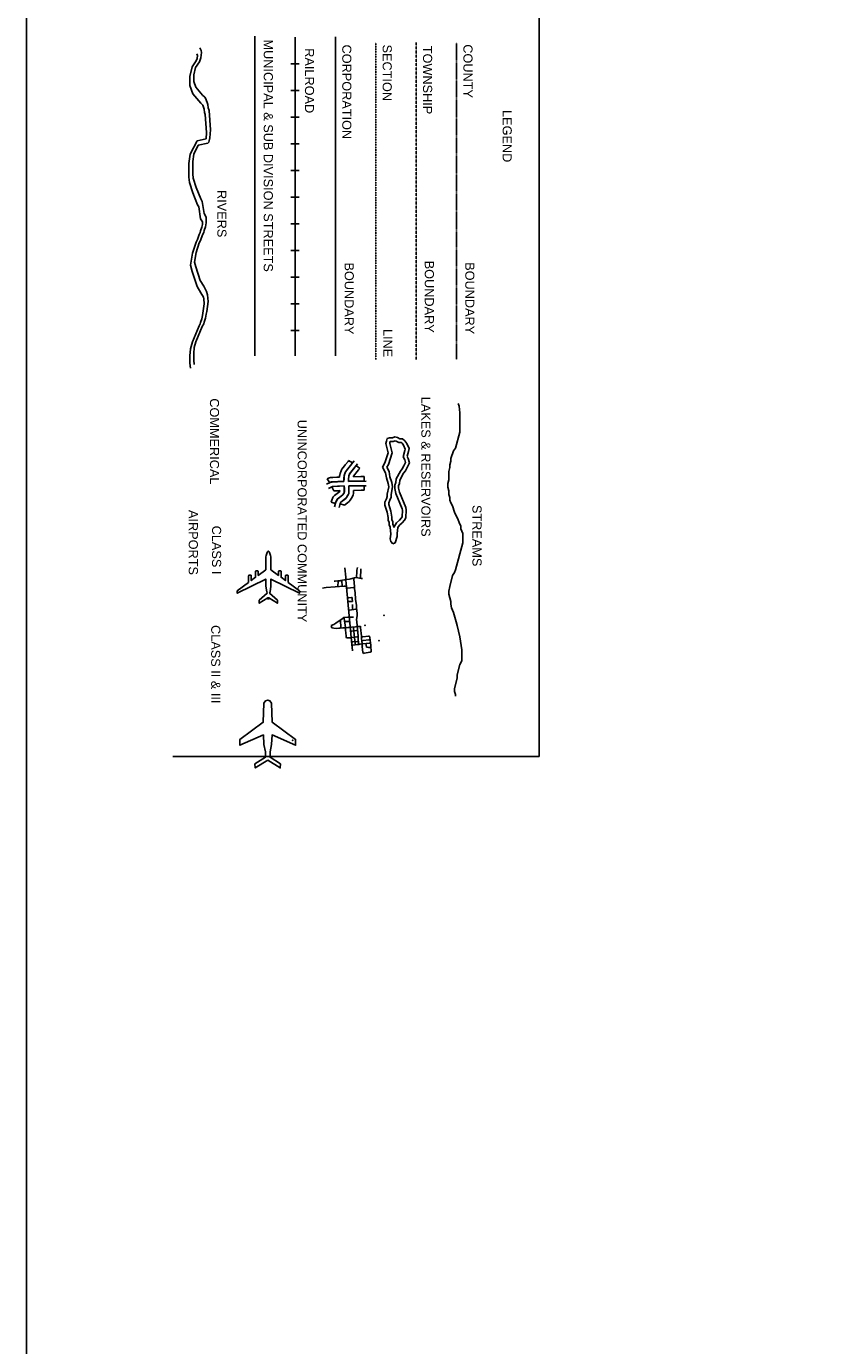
# Model space of a CAD drawing. Header units: feet. Extents: x -155 to 2562643, y -56 to 364810.
# Tile 69 of 121: x 2383123 to 2418840, y 277287 to 335286. Entities that reach past the tile are written whole.
import ezdxf
from ezdxf.enums import TextEntityAlignment as Align

# ---------------------------------------------------------------- set-up
doc = ezdxf.new("R2010")
doc.units = ezdxf.units.FT
doc.header["$MEASUREMENT"] = 0
for name, pattern in [('CENTER', [2, 1.25, -0.25, 0.25, -0.25]), ('HIDDEN', [0.375, 0.25, -0.125]), ('HIDDEN2', [0.1875, 0.125, -0.0625]), ('water', [0])]:
    doc.linetypes.add(name, pattern=pattern)
for name, color, linetype in [('AIRPORT', 7, 'Continuous'), ('BORDER', 4, 'Continuous'), ('COUNTY-LINE', 4, 'CENTER'), ('INCORPORATED', 3, 'Continuous'), ('MTEXT', 2, 'Continuous'), ('RAILROAD', 6, 'Continuous'), ('SECTION', 8, 'HIDDEN2'), ('STREET-RURAL', 14, 'Continuous'), ('TOWNSHIP', 9, 'HIDDEN'), ('WATERWAY', 14, 'water')]:
    doc.layers.add(name, color=color, linetype=linetype)
doc.styles.add('ARIAL', font='arial.ttf')

# ---------------------------------------------------------------- blocks, each defined once
blk = doc.blocks.new('PLANE')
at = {"color": 0, "linetype": 'Continuous'}
blk.add_lwpolyline([(2000, 0), (2258, 418), (2123, 424), (1902, 77), (1727, 77), (1480, 128), (1161, 146), (1504, 926), (1312, 926), (739, 152), (107, 126), (30, 74), (0, 0), (0, 0), (30, -74), (107, -126), (739, -152), (1312, -926), (1504, -926), (1161, -146), (1480, -128), (1727, -77), (1902, -77), (2123, -424), (2258, -418), (2000, 0)], close=True, dxfattribs=at)
at = {"color": 0}
blk.add_point((1343, 834), dxfattribs=at)
blk = doc.blocks.new('LINER')
at = {"layer": 'AIRPORT', "color": 0, "linetype": 'Continuous'}
blk.add_lwpolyline([(1841, 0), (1821, 7), (1799, 13), (1781, 15), (1986, 346), (1875, 351), (1604, 49), (1548, 64), (1335, 97), (1067, 97), (1605, 1188), (1516, 1188), (1195, 754), (946, 754), (933, 752), (920, 747), (920, 663), (933, 657), (946, 655), (1122, 655), (998, 487), (781, 487), (767, 486), (754, 480), (754, 396), (767, 390), (781, 388), (925, 388), (710, 97), (280, 97), (211, 91), (166, 83), (126, 71), (43, 42), (20, 29), (12, 22), (6, 15), (0, 0), (0, 0), (6, -15), (12, -22), (20, -29), (43, -42), (126, -71), (166, -83), (211, -91), (280, -97), (710, -97), (925, -388), (781, -388), (767, -390), (754, -396), (754, -480), (767, -486), (781, -487), (998, -487), (1122, -655), (946, -655), (933, -657), (920, -663), (920, -747), (933, -752), (946, -754), (1195, -754), (1516, -1188), (1605, -1188), (1067, -97), (1335, -97), (1548, -64), (1604, -49), (1875, -350), (1986, -346), (1781, -15), (1799, -13), (1821, -7), (1841, 0)], close=True, dxfattribs=at)
at = {"layer": 'AIRPORT', "color": 0}
blk.add_point((0, 0), dxfattribs=at)
at = {"color": 0, "xscale": 1.150001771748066, "yscale": 1.150001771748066}
blk.add_blockref('PLANE', (5689, -23), dxfattribs=at)

msp = doc.modelspace()

# ---------------------------------------------------------------- linework, layer by layer
at = {"layer": 'BORDER'}
for p, q in [((2383122.8, 155929.89), (2383122.8, 364809.89)), ((2405674.97, 303182.48), (2405674.97, 358622.39)), ((2389557.8, 303182.48), (2405674.97, 303182.48))]:
    msp.add_line(p, q, dxfattribs=at)
for points, const_width in [([(2483764.76, 161457.39), (2388650.3, 161457.39), (2388650.3, 161457.39), (2388650.3, 359529.89), (2388650.3, 359529.89), (2557362.8, 359529.89), (2557362.8, 359529.89), (2557362.8, 161457.39)], 0.1), ([(2389557.8, 162364.89), (2389557.8, 358622.39)], 0.02)]:
    msp.add_lwpolyline(points, dxfattribs=dict(at, const_width=const_width))
at = {"layer": 'COUNTY-LINE'}
msp.add_line((2402043.14, 320640.47), (2402043.14, 334575.36), dxfattribs=at)
at = {"layer": 'INCORPORATED'}
for p, q in [((2396715.15, 320802.03), (2396715.15, 334828.4)), ((2397534.21, 316185.06), (2397155.18, 315704.12)), ((2397265.98, 316162.88), (2397158.38, 316027.19)), ((2397288.69, 316191.48), (2397265.98, 316162.88)), ((2397294.31, 316201.08), (2397288.69, 316191.48)), ((2397466.83, 316099.89), (2397294.31, 316201.08)), ((2397294.31, 316201.08), (2397294.31, 316201.08)), ((2397454.08, 316078.15), (2397466.83, 316099.89)), ((2397466.83, 316099.89), (2397466.83, 316099.89)), ((2396897.36, 315537.49), (2396893.91, 315473.25)), ((2396900.51, 315548), (2396897.36, 315537.49)), ((2396902.25, 315561.53), (2396900.51, 315548)), ((2396921.12, 315633.08), (2396902.25, 315561.53)), ((2396959.24, 315749.96), (2396921.12, 315633.08)), ((2396921.12, 315633.08), (2396921.12, 315633.08)), ((2396979.11, 315794.53), (2396959.24, 315749.96)), ((2397000.85, 315826.69), (2396979.11, 315794.53)), ((2397107.45, 315962.5), (2397000.85, 315826.69)), ((2397099.29, 315536.43), (2397089.47, 315405.52)), ((2397096.77, 315506.19), (2397098.95, 315523.05)), ((2397098.95, 315523.05), (2397112.32, 315573.79)), ((2397155.18, 315704.12), (2397099.29, 315536.43)), ((2397148.04, 316014.18), (2397107.45, 315962.5)), ((2397112.32, 315573.79), (2397113.55, 315576.73)), ((2397112.32, 315573.79), (2397112.32, 315573.79)), ((2397113.55, 315576.73), (2397113.95, 315579.3)), ((2397113.95, 315579.3), (2397146.15, 315678.04)), ((2397146.15, 315678.04), (2397154.62, 315697.04)), ((2397158.38, 316027.19), (2397148.04, 316014.18)), ((2397154.62, 315697.04), (2397162.56, 315708.78)), ((2397162.56, 315708.78), (2397259.76, 315832.62)), ((2397259.76, 315832.62), (2397259.78, 315832.63)), ((2397259.78, 315832.64), (2397305.71, 315891.13)), ((2397259.78, 315832.63), (2397259.78, 315832.64)), ((2397304.97, 315521.86), (2397294.95, 315483.85)), ((2397333.88, 315607.76), (2397296.87, 315496.72)), ((2397330.81, 315601.1), (2397304.97, 315521.86)), ((2397305.71, 315891.13), (2397305.84, 315891.24)), ((2397305.84, 315891.24), (2397306.04, 315891.55)), ((2397306.04, 315891.55), (2397324.96, 315915.35)), ((2397324.96, 315915.35), (2397325.02, 315915.45)), ((2397325.02, 315915.45), (2397422.82, 316038.78)), ((2397417.08, 315711.03), (2397330.81, 315601.1)), ((2397689.07, 316058.45), (2397333.88, 315607.76)), ((2397417.1, 315711.06), (2397417.08, 315711.03)), ((2397462.98, 315769.5), (2397417.1, 315711.06)), ((2397422.82, 316038.78), (2397422.84, 316038.79)), ((2397422.84, 316038.81), (2397454.08, 316078.15)), ((2397422.84, 316038.79), (2397422.84, 316038.81)), ((2397463.03, 315769.55), (2397462.98, 315769.5)), ((2397481.67, 315793.03), (2397463.03, 315769.55)), ((2397481.69, 315793.04), (2397481.67, 315793.03)), ((2397481.71, 315793.09), (2397481.69, 315793.04)), ((2397579.51, 315916.42), (2397481.71, 315793.09)), ((2397509.98, 315505.46), (2397567, 315578.1)), ((2397567, 315578.1), (2397567.01, 315578.12)), ((2397567.01, 315578.12), (2397617.15, 315641.98)), ((2397579.55, 315916.44), (2397579.51, 315916.42)), ((2397615.08, 315961.23), (2397579.55, 315916.44)), ((2397622.87, 315972.66), (2397615.08, 315961.23)), ((2397617.15, 315641.98), (2397729.08, 315783.13)), ((2397623, 315972.81), (2397622.87, 315972.66)), ((2397623.28, 315973.28), (2397623, 315972.81)), ((2397623.35, 315973.38), (2397623.28, 315973.28)), ((2397623.36, 315973.42), (2397623.35, 315973.38)), ((2397625.04, 315976.28), (2397623.36, 315973.42)), ((2397781.66, 315849.62), (2397625.04, 315976.28)), ((2397625.04, 315976.28), (2397625.04, 315976.28)), ((2397729.08, 315783.13), (2397729.1, 315783.15)), ((2397729.1, 315783.15), (2397780.95, 315848.51)), ((2397780.95, 315848.51), (2397781.66, 315849.62)), ((2397781.66, 315849.62), (2397781.66, 315849.62)), ((2396480.92, 315231.29), (2396324.46, 315156.44)), ((2396374, 315406.75), (2396350.3, 315390.55)), ((2396350.3, 315390.55), (2396350.3, 315390.55)), ((2396350.3, 315390.55), (2396463.16, 315225.43)), ((2396407.12, 315427.58), (2396374, 315406.75)), ((2396558.44, 315046.66), (2396404.17, 314972.87)), ((2396501.81, 315455.43), (2396407.12, 315427.58)), ((2396463.16, 315225.43), (2396483.73, 315239.5)), ((2396463.16, 315225.43), (2396463.16, 315225.43)), ((2396515.35, 315243.8), (2396480.92, 315231.29)), ((2396483.73, 315239.5), (2396490.15, 315243.53)), ((2396490.15, 315243.53), (2396535.32, 315256.82)), ((2396596.25, 315459.99), (2396501.81, 315455.43)), ((2396551.15, 315254.55), (2396515.35, 315243.8)), ((2396535.32, 315256.82), (2396601.08, 315259.99)), ((2396605.66, 315260.96), (2396551.15, 315254.55)), ((2396571.13, 315059.84), (2396555.06, 315048.85)), ((2396555.06, 315048.85), (2396639.39, 314864.23)), ((2396555.06, 315048.85), (2396555.06, 315048.85)), ((2396578.29, 315053.89), (2396558.44, 315046.66)), ((2396571.15, 315059.84), (2396571.13, 315059.84)), ((2396573.23, 315061.26), (2396571.15, 315059.84)), ((2396610.73, 315063.09), (2396573.23, 315061.26)), ((2396591.85, 315057.94), (2396578.29, 315053.89)), ((2396621.21, 315061.39), (2396591.85, 315057.94)), ((2396596.37, 315459.99), (2396596.25, 315459.99)), ((2396770.06, 315468.33), (2396596.37, 315459.99)), ((2396601.08, 315259.99), (2396601.17, 315259.99)), ((2396601.17, 315259.99), (2396794.19, 315269.26)), ((2397089.47, 315279.57), (2396605.66, 315260.96)), ((2396610.75, 315063.09), (2396610.73, 315063.09)), ((2396803.79, 315072.36), (2396610.75, 315063.09)), ((2397096.59, 315079.69), (2396621.21, 315061.39)), ((2396818.76, 315470.7), (2396770.06, 315468.33)), ((2396794.19, 315269.26), (2396794.21, 315269.27)), ((2396794.21, 315269.27), (2396826.05, 315270.83)), ((2396803.92, 315072.37), (2396803.79, 315072.36)), ((2396835.09, 315073.87), (2396803.92, 315072.37)), ((2396893.91, 315473.25), (2396818.76, 315470.7)), ((2396826.05, 315270.83), (2396827.43, 315270.85)), ((2396827.43, 315270.85), (2396827.52, 315270.89)), ((2396827.52, 315270.89), (2396892.26, 315273.09)), ((2396899.05, 315076.05), (2396835.09, 315073.87)), ((2396892.26, 315273.09), (2396892.32, 315273.09)), ((2396892.32, 315273.09), (2397087.77, 315279.67)), ((2396893.91, 315473.25), (2396893.91, 315473.25)), ((2397095.44, 315082.67), (2396899.05, 315076.05)), ((2396899.05, 315076.05), (2396899.05, 315076.05)), ((2397087.77, 315279.67), (2397090.05, 315395.12)), ((2397087.77, 315279.67), (2397087.77, 315279.67)), ((2397089.47, 315405.52), (2397089.47, 315279.57)), ((2397090.05, 315395.12), (2397090.09, 315395.26)), ((2397090.09, 315395.26), (2397090.18, 315398.5)), ((2397090.18, 315398.5), (2397095.78, 315502.92)), ((2397106.28, 314971.86), (2397095.44, 315082.67)), ((2397095.44, 315082.67), (2397095.44, 315082.67)), ((2397095.78, 315502.92), (2397096.77, 315506.19)), ((2397096.59, 315079.69), (2397104.27, 314987.56)), ((2397104.27, 314987.56), (2397104.27, 314913.77)), ((2397105.71, 314872.44), (2397106.28, 314971.86)), ((2397289.97, 315391.52), (2397287.89, 315286.07)), ((2397287.89, 315286.07), (2397839.16, 315292.76)), ((2397287.89, 315286.07), (2397287.89, 315286.07)), ((2397296.87, 315496.72), (2397289.47, 315398.03)), ((2397289.47, 315398.03), (2397289.47, 315284.33)), ((2398063.93, 315291.77), (2397289.47, 315284.33)), ((2397294.95, 315483.85), (2397289.97, 315391.52)), ((2397842.53, 315091.84), (2397296.9, 315085.22)), ((2398067.96, 315091.77), (2397296.9, 315084.4)), ((2397296.9, 315085.22), (2397296.9, 315085.22)), ((2397296.9, 315085.22), (2397306.77, 314984.31)), ((2397296.9, 315084.4), (2397304.27, 314995.87)), ((2397304.27, 314995.87), (2397304.27, 314911.98)), ((2397307.24, 314974), (2397306.64, 314869.53)), ((2397306.77, 314984.31), (2397307.24, 314974.58)), ((2397307.24, 314974.58), (2397307.24, 314974)), ((2397504.53, 315488.72), (2397509.98, 315505.46)), ((2397837.11, 315492.75), (2397504.53, 315488.72)), ((2397504.53, 315488.72), (2397504.53, 315488.72)), ((2397864.17, 315492.96), (2397837.11, 315492.75)), ((2397839.16, 315292.76), (2397840.36, 315292.77)), ((2397840.36, 315292.77), (2397840.41, 315292.76)), ((2397840.41, 315292.76), (2397976.42, 315292.78)), ((2397842.54, 315091.84), (2397842.53, 315091.84)), ((2397977.36, 315091.86), (2397842.54, 315091.84)), ((2397865.01, 315492.76), (2397864.17, 315492.96)), ((2397976.37, 315492.78), (2397865.01, 315492.76)), ((2397976.42, 315292.78), (2397976.37, 315492.78)), ((2397976.37, 315492.78), (2397976.37, 315492.78)), ((2397976.42, 315292.78), (2397976.42, 315292.78)), ((2397977.41, 314891.86), (2397977.36, 315091.86)), ((2397977.36, 315091.86), (2397977.36, 315091.86)), ((2396550.33, 314459.43), (2396519.06, 314368.32)), ((2396519.06, 314368.32), (2396519.06, 314368.32)), ((2396519.06, 314368.32), (2396708.21, 314303.37)), ((2396603.12, 314570.65), (2396550.33, 314459.43)), ((2396619.99, 314602.83), (2396603.12, 314570.65)), ((2396675.95, 314666), (2396619.99, 314602.83)), ((2396639.39, 314864.23), (2396806.09, 314872.24)), ((2396639.39, 314864.23), (2396639.39, 314864.23)), ((2396905.34, 314838.6), (2396675.95, 314666)), ((2396733.89, 314376.12), (2396678.39, 314169.99)), ((2396708.21, 314303.37), (2396734.02, 314378.52)), ((2396793.76, 314501.72), (2396733.89, 314376.12)), ((2396734.02, 314378.52), (2396737.77, 314386.73)), ((2396737.77, 314386.73), (2396738.25, 314388.91)), ((2396738.25, 314388.91), (2396782.09, 314481.28)), ((2396782.09, 314481.28), (2396785.83, 314488.41)), ((2396785.83, 314488.41), (2396812.31, 314518.32)), ((2397041.37, 314688.47), (2396793.76, 314501.72)), ((2396806.09, 314872.24), (2396843.34, 314874.04)), ((2396812.31, 314518.32), (2396980.35, 314644.76)), ((2396843.34, 314874.04), (2396905.72, 314876.17)), ((2396905.72, 314876.17), (2396905.34, 314838.6)), ((2396905.72, 314876.17), (2396905.72, 314876.17)), ((2396953.25, 314371.51), (2396922.28, 314306.53)), ((2396953.18, 314371.41), (2396922.28, 314306.31)), ((2397101.51, 314483.03), (2396953.18, 314371.41)), ((2397169.32, 314534.48), (2396953.25, 314371.51)), ((2396980.35, 314644.76), (2396980.36, 314644.76)), ((2396980.36, 314644.77), (2397040.02, 314689.63)), ((2396980.36, 314644.76), (2396980.36, 314644.77)), ((2397040.02, 314689.63), (2397086.95, 314771.63)), ((2397075.49, 314750.65), (2397041.37, 314688.47)), ((2397101.57, 314796.3), (2397075.49, 314750.65)), ((2397086.95, 314771.63), (2397087.12, 314771.94)), ((2397087.12, 314771.94), (2397087.15, 314771.96)), ((2397087.15, 314771.96), (2397104.99, 314803.11)), ((2397101.52, 314483.05), (2397101.51, 314483.03)), ((2397177.63, 314540.28), (2397101.52, 314483.05)), ((2397102.23, 314799.05), (2397101.57, 314796.3)), ((2397104.27, 314913.77), (2397102.23, 314799.05)), ((2397104.99, 314803.11), (2397105.16, 314818.84)), ((2397105.15, 314818.84), (2397105.16, 314819.86)), ((2397105.16, 314818.84), (2397105.15, 314818.84)), ((2397105.16, 314819.86), (2397105.7, 314872.44)), ((2397105.7, 314872.44), (2397105.71, 314872.44)), ((2397178.01, 314540.57), (2397169.32, 314534.48)), ((2397204.11, 314570.19), (2397177.63, 314540.28)), ((2397204.04, 314569.79), (2397178.01, 314540.57)), ((2397215.32, 314589.76), (2397204.04, 314569.79)), ((2397204.3, 314570.52), (2397204.11, 314570.19)), ((2397261.28, 314670.04), (2397204.3, 314570.52)), ((2397249.98, 314652.92), (2397215.32, 314589.76)), ((2397239.72, 314336.73), (2397313.97, 314392.58)), ((2397289.47, 314722), (2397249.98, 314652.92)), ((2397261.37, 314670.19), (2397261.28, 314670.05)), ((2397261.28, 314670.05), (2397261.28, 314670.04)), ((2397261.45, 314670.37), (2397261.37, 314670.19)), ((2397261.47, 314670.37), (2397261.45, 314670.37)), ((2397292.27, 314724.13), (2397261.47, 314670.37)), ((2397301.81, 314773.81), (2397289.47, 314722)), ((2397292.28, 314724.16), (2397292.27, 314724.13)), ((2397292.29, 314724.18), (2397292.28, 314724.16)), ((2397292.44, 314724.45), (2397292.29, 314724.18)), ((2397295.61, 314736.31), (2397292.44, 314724.45)), ((2397305.67, 314773.18), (2397295.61, 314736.31)), ((2397304.27, 314911.98), (2397301.81, 314773.81)), ((2397305.68, 314774.14), (2397305.67, 314773.18)), ((2397306.09, 314815.91), (2397305.68, 314774.16)), ((2397305.68, 314774.16), (2397305.68, 314774.16)), ((2397305.68, 314774.16), (2397305.68, 314774.14)), ((2397306.63, 314868.5), (2397306.09, 314815.92)), ((2397306.09, 314815.92), (2397306.09, 314815.91)), ((2397306.64, 314869.51), (2397306.63, 314868.5)), ((2397306.64, 314869.53), (2397306.64, 314869.51)), ((2397313.97, 314392.58), (2397367.45, 314452.98)), ((2397367.45, 314452.98), (2397443.96, 314586.58)), ((2397443.96, 314586.58), (2397466.38, 314625.73)), ((2397466.38, 314625.73), (2397479.27, 314648.92)), ((2397479.27, 314648.92), (2397488.69, 314684.16)), ((2397488.69, 314684.16), (2397505.38, 314745.37)), ((2397505.38, 314745.37), (2397505.67, 314771.93)), ((2397505.67, 314771.93), (2397506.08, 314814.13)), ((2397506.08, 314814.13), (2397506.62, 314866.49)), ((2397506.62, 314866.49), (2397506.63, 314867.93)), ((2397506.63, 314867.93), (2397506.75, 314887.74)), ((2397506.75, 314887.74), (2397843.76, 314891.84)), ((2397506.75, 314887.74), (2397506.75, 314887.74)), ((2397843.76, 314891.84), (2397977.41, 314891.86)), ((2397977.41, 314891.86), (2397977.41, 314891.86)), ((2396708.21, 314303.37), (2396708.21, 314303.37)), ((2396922.28, 314306.53), (2396875.04, 314131.03)), ((2396922.28, 314306.31), (2396920.62, 314301.46)), ((2396920.62, 314301.46), (2397107.79, 314230.74)), ((2396920.62, 314301.46), (2396920.62, 314301.46)), ((2397107.79, 314230.74), (2397112.76, 314241.19)), ((2397107.79, 314230.74), (2397107.79, 314230.74)), ((2397112.76, 314241.19), (2397239.72, 314336.73))]:
    msp.add_line(p, q, dxfattribs=at)
at = {"layer": 'RAILROAD'}
for p, q in [((2394939.15, 334807.8), (2394939.15, 320802.03)), ((2394939.15, 333635.64), (2394757.11, 333635.64)), ((2394939.15, 333635.64), (2395119.33, 333635.64)), ((2394939.15, 332463.48), (2394757.11, 332463.48)), ((2394939.15, 332463.48), (2395119.33, 332463.48)), ((2394939.15, 331291.33), (2394757.11, 331291.33)), ((2394939.15, 331291.33), (2395119.33, 331291.33)), ((2394939.15, 330119.17), (2394757.11, 330119.17)), ((2394939.15, 330119.17), (2395119.33, 330119.17)), ((2394939.15, 328947.01), (2394757.11, 328947.01)), ((2394939.15, 328947.01), (2395119.33, 328947.01)), ((2394939.15, 327774.86), (2394757.11, 327774.86)), ((2394939.15, 327774.86), (2395119.33, 327774.86)), ((2394939.15, 326602.69), (2394757.11, 326602.69)), ((2394939.15, 326602.69), (2395119.33, 326602.69)), ((2394939.15, 325430.53), (2394757.11, 325430.53)), ((2394939.15, 325430.53), (2395119.33, 325430.53)), ((2394939.15, 324258.38), (2394757.11, 324258.38)), ((2394939.15, 324258.38), (2395119.33, 324258.38)), ((2394939.15, 323086.22), (2394757.11, 323086.22)), ((2394939.15, 323086.22), (2395119.33, 323086.22)), ((2394939.15, 321914.07), (2394757.11, 321914.07)), ((2394939.15, 321914.07), (2395119.33, 321914.07))]:
    msp.add_line(p, q, dxfattribs=at)
at = {"layer": 'SECTION'}
msp.add_line((2398491.14, 320640.47), (2398491.14, 334575.36), dxfattribs=at)
at = {"layer": 'STREET-RURAL'}
for p, q in [((2393163.15, 320802.03), (2393163.15, 334862.72)), ((2399238.08, 312536.43), (2399340.23, 312577.3)), ((2397125.35, 311482.3), (2397165.49, 311070.17)), ((2397658.7, 311383.03), (2397677.28, 311489.78)), ((2396654.85, 310898.65), (2396707.38, 310902.2)), ((2396707.38, 310902.2), (2396812.45, 310909.28)), ((2396812.45, 310909.28), (2396917.54, 310916.36)), ((2396827.08, 310908.65), (2396826.06, 310865.66)), ((2396917.54, 310916.36), (2396951.24, 310918.66)), ((2396951.24, 310918.66), (2397021.03, 310934.1)), ((2396993.3, 310932.66), (2396995.3, 310887.99)), ((2396995.3, 310887.99), (2397003.34, 310709.28)), ((2397021.03, 310934.1), (2397123.85, 310956.82)), ((2397123.85, 310956.82), (2397175.31, 310968.21)), ((2397165.49, 311070.17), (2397165.48, 311070.18)), ((2397165.48, 311070.18), (2397175.31, 310968.21)), ((2397175.31, 310968.21), (2397332.44, 310988.19)), ((2397175.31, 310968.21), (2397188.43, 310757.41)), ((2397332.44, 310988.19), (2397395.94, 310996.27)), ((2397395.94, 310996.27), (2397549.42, 311035.54)), ((2397522.01, 311028.68), (2397525.3, 310976.54)), ((2397525.3, 310976.54), (2397545.1, 310663.64)), ((2397549.42, 311035.54), (2397638.63, 311058.39)), ((2397638.63, 311058.39), (2397654.94, 311321.84)), ((2397638.63, 311058.39), (2397691.81, 311048.05)), ((2397654.94, 311321.84), (2397658.7, 311383.03)), ((2397691.81, 311048.05), (2397851.35, 311017.01)), ((2397815.9, 311075.95), (2397814.4, 311024.68)), ((2397824.9, 311383.51), (2397815.9, 311075.95)), ((2397826.42, 311434.76), (2397824.9, 311383.51)), ((2397851.35, 311017.01), (2397904.51, 311006.67)), ((2396149.76, 310582.29), (2396217.93, 310595.47)), ((2396217.93, 310595.47), (2396300.79, 310611.5)), ((2396300.79, 310611.5), (2397090.69, 310670)), ((2396822.11, 310693.66), (2396821.06, 310650.6)), ((2396826.06, 310865.66), (2396822.11, 310693.66)), ((2397003.34, 310709.28), (2397005.32, 310664.6)), ((2397090.68, 310670.01), (2397193.36, 310677.63)), ((2397090.69, 310670), (2397090.68, 310670.01)), ((2397188.43, 310757.41), (2397188.42, 310757.42)), ((2397188.42, 310757.42), (2397193.36, 310677.63)), ((2397193.36, 310677.63), (2397198.24, 310625.31)), ((2397198.24, 310625.31), (2397432.96, 308113.48)), ((2397201.58, 310590.59), (2397245.12, 310593.59)), ((2397245.12, 310593.59), (2397506.49, 310611.53)), ((2397506.49, 310611.53), (2397550.04, 310614.59)), ((2397545.1, 310663.64), (2397548.03, 310616.59)), ((2397548.03, 310616.59), (2397557.03, 310559.97)), ((2397557.03, 310559.97), (2397582.09, 310402.55)), ((2397582.09, 310402.55), (2397585.6, 310300.77)), ((2397585.6, 310300.77), (2397589.22, 310196.33)), ((2397237.63, 310166.5), (2397296.07, 310168.14)), ((2397314.21, 310003.04), (2397255.64, 310002.46)), ((2397296.07, 310168.14), (2397412.97, 310171.43)), ((2397372.67, 310003.63), (2397314.21, 310003.04)), ((2397457.91, 310004.47), (2397372.67, 310003.63)), ((2397412.97, 310171.43), (2397451.91, 310172.5)), ((2397451.91, 310172.5), (2397454.69, 310094.58)), ((2397454.69, 310094.58), (2397456.77, 310036.14)), ((2397456.77, 310036.14), (2397457.91, 310004.47)), ((2397457.91, 309866.44), (2397461.91, 309811.94)), ((2397461.91, 309811.94), (2397469.94, 309702.92)), ((2397589.22, 310196.33), (2397600.25, 310092.5)), ((2397600.25, 310092.5), (2397634.05, 309833.4)), ((2397634.05, 309833.4), (2397644.25, 309729.44)), ((2397644.25, 309729.44), (2397669.81, 309469.39)), ((2397004.02, 309240.58), (2396824.38, 309113.11)), ((2396925.21, 309190.31), (2396928.92, 309140.31)), ((2396928.92, 309140.31), (2396947.52, 308890.26)), ((2397085.42, 309298.32), (2397004.02, 309240.58)), ((2397260.72, 309307.46), (2397085.42, 309298.32)), ((2397097.44, 309300.32), (2397103.59, 309247.32)), ((2397103.59, 309247.32), (2397149.51, 308852.22)), ((2397315.72, 309310.32), (2397260.72, 309307.46)), ((2397291.7, 309620.39), (2397336.5, 309627.65)), ((2397315.72, 309310.32), (2397409.85, 309313.46)), ((2397336.5, 309627.65), (2397605.36, 309671.1)), ((2397409.85, 309313.46), (2397504.01, 309316.59)), ((2397469.94, 309702.92), (2397473.94, 309648.39)), ((2397605.36, 309671.1), (2397650.17, 309678.4)), ((2397664.97, 309365.88), (2397640.58, 309211.02)), ((2397640.58, 309211.02), (2397649.31, 309106.99)), ((2397674.21, 309424.34), (2397664.97, 309365.88)), ((2397669.81, 309469.39), (2397674.21, 309424.34)), ((2396641.94, 308989.68), (2396530.68, 308942.25)), ((2396530.68, 308942.25), (2396549.81, 308844.89)), ((2396549.81, 308844.89), (2396647.76, 308825.24)), ((2396733.42, 309051), (2396641.94, 308989.68)), ((2396647.76, 308825.24), (2396757.76, 308819.44)), ((2396795.03, 309092.27), (2396733.42, 309051)), ((2396757.76, 308819.44), (2396867.26, 308828.31)), ((2396824.38, 309113.11), (2396795.03, 309092.27)), ((2396867.26, 308828.31), (2396921.97, 308834.69)), ((2396921.97, 308834.69), (2397031.87, 308841.74)), ((2396947.52, 308890.26), (2396951.24, 308840.22)), ((2397031.87, 308841.74), (2397145.5, 308848.22)), ((2397119.47, 309114.28), (2397173.54, 309118.28)), ((2397145.5, 308848.22), (2397251.74, 308855.12)), ((2397149.51, 308852.22), (2397153.01, 308811.09)), ((2397153.01, 308811.09), (2397156.51, 308769.95)), ((2397156.51, 308769.95), (2397171.54, 308594.18)), ((2397171.54, 308594.18), (2397181.63, 308504.31)), ((2397173.54, 309118.28), (2397281.7, 309126.26)), ((2397251.74, 308855.12), (2397306.7, 308858.66)), ((2397281.7, 309126.26), (2397335.76, 309130.28)), ((2397306.7, 308858.66), (2397361.78, 308862.24)), ((2397361.78, 308862.24), (2397412.25, 308868.04)), ((2397379.82, 308698.2), (2397430.88, 308702.53)), ((2397412.25, 308868.04), (2397588.1, 308888.24)), ((2397430.88, 308702.53), (2397635.16, 308719.86)), ((2397505.98, 308882.24), (2397511.45, 308830.24)), ((2397511.45, 308830.24), (2397555.3, 308414.15)), ((2397588.1, 308888.24), (2397664.73, 308896.31)), ((2397635.16, 308719.86), (2397686.23, 308724.2)), ((2397649.31, 309106.99), (2397663.44, 308950.87)), ((2397663.44, 308950.87), (2397668.16, 308898.84)), ((2397664.73, 308896.31), (2397765.81, 308906.92)), ((2397668.16, 308898.84), (2397678.31, 308794.84)), ((2397678.31, 308794.84), (2397708.85, 308482.78)), ((2397765.81, 308906.92), (2397816.4, 308912.25)), ((2397816.4, 308912.25), (2397821.51, 308857.85)), ((2397821.51, 308857.85), (2397857.43, 308476.98)), ((2397181.63, 308504.31), (2397187.6, 308451.27)), ((2397187.6, 308451.27), (2397193.57, 308398.14)), ((2397193.57, 308398.14), (2397245.56, 308401.74)), ((2397245.56, 308401.74), (2397349.56, 308408.94)), ((2397349.56, 308408.94), (2397395.84, 308412.14)), ((2397395.84, 308412.14), (2397453.3, 308418.68)), ((2397417.87, 308218.09), (2397462.5, 308222.11)), ((2397432.96, 308113.48), (2397457.41, 307851.82)), ((2397433.89, 308080.07), (2397485.02, 308086.49)), ((2397453.3, 308418.68), (2397660.45, 308442.25)), ((2397462.5, 308222.11), (2397685.7, 308242.06)), ((2397485.02, 308086.49), (2397689.57, 308112.18)), ((2397555.3, 308414.15), (2397582.7, 308154.11)), ((2397582.7, 308154.11), (2397588.1, 308102.08)), ((2397660.45, 308442.25), (2397712.25, 308448.14)), ((2397685.7, 308242.06), (2397730.29, 308246.11)), ((2397689.57, 308112.18), (2397736.3, 308118.08)), ((2397708.85, 308482.78), (2397712.25, 308448.14)), ((2397712.25, 308448.14), (2397717.3, 308378.67)), ((2397717.3, 308378.67), (2397732.5, 308170.2)), ((2397732.5, 308170.2), (2397736.3, 308118.08)), ((2397736.3, 308118.08), (2397791.93, 308124.34)), ((2397791.93, 308124.34), (2398201.69, 308170.26)), ((2397857.43, 308476.98), (2397860.46, 308444.14)), ((2397860.46, 308444.14), (2397865.89, 308368.01)), ((2397865.89, 308368.01), (2397881.49, 308149.94)), ((2397866.47, 308448.14), (2397916.53, 308451.87)), ((2397876.48, 308274.11), (2397928.26, 308280.12)), ((2397881.49, 308149.94), (2397890.94, 308041.08)), ((2397890.94, 308041.08), (2397905.49, 307877.76)), ((2397916.53, 308451.87), (2398166.88, 308470.41)), ((2397928.26, 308280.12), (2398187.21, 308310.07)), ((2398056.73, 308154.08), (2398063.63, 308100.53)), ((2398063.63, 308100.53), (2398077.48, 307993.39)), ((2398077.48, 307993.39), (2398163.09, 307972.39)), ((2398166.88, 308470.41), (2398216.94, 308474.15)), ((2398187.21, 308310.07), (2398238.96, 308316.12)), ((2398201.69, 308170.26), (2398252.99, 308176.08)), ((2398216.94, 308474.15), (2398223.27, 308424.86)), ((2398217.03, 307975.21), (2398271.01, 307978.05)), ((2398223.27, 308424.86), (2398254.96, 308178.31)), ((2398254.96, 308178.31), (2398263.47, 308079.28)), ((2398263.47, 308079.28), (2398273.02, 307968.05)), ((2397458.11, 307842.02), (2397457.38, 307834.46)), ((2397457.41, 307851.82), (2397458.11, 307842.02)), ((2397905.49, 307877.76), (2397923.17, 307769.96)), ((2397923.17, 307769.96), (2397932.56, 307716)), ((2397932.56, 307716), (2397983.48, 307725.42)), ((2397983.48, 307725.42), (2398238.13, 307772.53)), ((2398163.09, 307972.39), (2398217.03, 307975.21)), ((2398238.13, 307772.53), (2398289.03, 307782.01)), ((2398273.02, 307968.05), (2398280.48, 307881.18)), ((2398280.48, 307881.18), (2398284.75, 307831.65)), ((2398284.75, 307831.65), (2398289.03, 307782.01))]:
    msp.add_line(p, q, dxfattribs=at)
for p in [(2398843.32, 309394.64), (2398011.19, 308950.54), (2397900.91, 308046.85), (2398632.71, 308273.98)]:
    msp.add_point(p, dxfattribs=at)
at = {"layer": 'TOWNSHIP'}
msp.add_line((2400267.14, 320640.47), (2400267.14, 334575.36), dxfattribs=at)
at = {"layer": 'WATERWAY'}
for p, q in [((2390750.59, 334345.85), (2390813.16, 334220.71)), ((2390824.13, 334132.99), (2390791.67, 333905.81)), ((2390813.16, 334220.71), (2390824.13, 334132.99)), ((2390414.25, 333506.16), (2390309.84, 333088.52)), ((2390595.34, 333777.79), (2390414.25, 333506.16)), ((2390729.09, 333733.71), (2390558.3, 333477.51)), ((2390631.13, 333876.21), (2390595.34, 333777.79)), ((2390618.34, 334074.27), (2390650.29, 334010.37)), ((2390650.29, 334010.37), (2390631.13, 333876.21)), ((2390791.67, 333905.81), (2390729.09, 333733.71)), ((2390309.84, 333088.52), (2390309.84, 332681.13)), ((2390558.3, 333477.51), (2390479.04, 333160.49)), ((2390479.04, 333160.49), (2390479.04, 332859.66)), ((2390309.84, 332681.13), (2390447.16, 332314.94)), ((2390479.04, 332859.66), (2390572.01, 332611.74)), ((2390572.01, 332611.74), (2390872.84, 332264.63)), ((2390447.16, 332314.94), (2390797.33, 331910.91)), ((2390797.33, 331910.91), (2390872.58, 331835.67)), ((2390872.58, 331835.67), (2390876.77, 331829.37)), ((2390872.84, 332264.63), (2390963.78, 332173.68)), ((2390876.77, 331829.37), (2390936.4, 331650.46)), ((2390963.78, 332173.68), (2391013.19, 332099.56)), ((2391013.19, 332099.56), (2391097.63, 331846.26)), ((2391097.63, 331846.26), (2391118.06, 331703.26)), ((2390936.4, 331650.46), (2390956.84, 331507.44)), ((2390956.84, 331507.44), (2390990.62, 331406.13)), ((2390990.62, 331406.13), (2391044.23, 330619.71)), ((2391118.06, 331703.26), (2391155.97, 331589.54)), ((2391155.97, 331589.54), (2391214.06, 330737.49)), ((2391044.23, 330619.71), (2391029.33, 330336.72)), ((2391214.06, 330737.49), (2391195.69, 330388.5)), ((2390627, 330256.26), (2390331.12, 329664.5)), ((2390682.69, 330061.69), (2390487.91, 329672.11)), ((2391029.33, 330336.72), (2390627, 330256.26)), ((2391104.22, 330145.99), (2390682.69, 330061.69)), ((2391140.11, 330189.06), (2391104.22, 330145.99)), ((2391163, 330257.78), (2391140.11, 330189.06)), ((2391195.69, 330388.5), (2391163, 330257.78)), ((2390331.12, 329664.5), (2390268.98, 329260.61)), ((2390487.91, 329672.11), (2390438.18, 329348.9)), ((2390268.98, 329260.61), (2390268.98, 328661.33)), ((2390438.18, 329348.9), (2390438.18, 328801.26)), ((2390268.98, 328661.33), (2390302.41, 328427.31)), ((2390302.41, 328427.31), (2390445.9, 327972.92)), ((2390438.18, 328801.26), (2390464.03, 328620.33)), ((2390464.03, 328620.33), (2390595.32, 328204.56)), ((2390445.9, 327972.92), (2390653.12, 327443.37)), ((2390595.32, 328204.56), (2390788.92, 327709.83)), ((2390788.92, 327709.83), (2390856.73, 327591.15)), ((2390653.12, 327443.37), (2390701.46, 327358.77)), ((2390701.46, 327358.77), (2390782.6, 326831.28)), ((2390856.73, 327591.15), (2390938.2, 327061.51)), ((2390782.6, 326831.28), (2390861.44, 326689.37)), ((2390861.44, 326572.09), (2390839.87, 326453.55)), ((2390861.44, 326689.37), (2390861.44, 326661)), ((2390861.44, 326661), (2390861.44, 326572.09)), ((2390938.2, 327061.51), (2391030.64, 326895.14)), ((2391030.64, 326655.58), (2390997.82, 326475.09)), ((2391030.64, 326895.14), (2391030.64, 326776.06)), ((2391030.64, 326776.06), (2391030.64, 326655.58)), ((2390721.86, 326135.28), (2390647.47, 325912.17)), ((2390766.26, 326224.09), (2390721.86, 326135.28)), ((2390780.45, 326295.03), (2390766.26, 326224.09)), ((2390839.87, 326453.55), (2390780.45, 326295.03)), ((2390865.23, 326116.05), (2390786.57, 325880.09)), ((2390919.49, 326224.57), (2390865.23, 326116.05)), ((2390937.31, 326313.71), (2390919.49, 326224.57)), ((2390997.82, 326475.09), (2390937.31, 326313.71)), ((2390583.7, 325805.88), (2390427.97, 325312.71)), ((2390647.47, 325912.17), (2390583.7, 325805.88)), ((2390724.24, 325776.22), (2390587.85, 325344.3)), ((2390786.57, 325880.09), (2390724.24, 325776.22)), ((2390427.97, 325312.71), (2390335.8, 324790.42)), ((2390587.85, 325344.3), (2390513.69, 324924.07)), ((2390513.69, 324924.07), (2390571.5, 324721.74)), ((2390335.8, 324790.42), (2390417.34, 324505.03)), ((2390417.34, 324505.03), (2390627.81, 323850.23)), ((2390571.5, 324721.74), (2390766.46, 324115.23)), ((2390627.81, 323850.23), (2390800.51, 323578.85)), ((2390766.46, 324115.23), (2390921.84, 323871.06)), ((2390921.84, 323871.06), (2391048.47, 323635.85)), ((2391048.47, 323635.85), (2391094.07, 323483.86)), ((2390800.51, 323578.85), (2390904.26, 323386.17)), ((2390940.86, 323086.73), (2390888.27, 322683.61)), ((2390904.26, 323386.17), (2390927.89, 323307.41)), ((2390927.89, 323307.41), (2390940.86, 323086.73)), ((2391111.39, 323189.32), (2391053.73, 322747.25)), ((2391094.07, 323483.86), (2391111.39, 323189.32)), ((2390871.19, 322581.06), (2390841.74, 322433.84)), ((2390888.27, 322683.61), (2390871.19, 322581.06)), ((2391034.7, 322633.02), (2390998.6, 322452.49)), ((2391053.73, 322747.25), (2391034.7, 322633.02)), ((2390718, 322125.84), (2390423.05, 321422.45)), ((2390851.71, 322085.82), (2390573.87, 321423.3)), ((2390769.6, 322216.13), (2390718, 322125.84)), ((2390780.44, 322270.37), (2390769.6, 322216.13)), ((2390841.74, 322433.84), (2390780.44, 322270.37)), ((2390920.87, 322206.86), (2390851.71, 322085.82)), ((2390937.31, 322289.06), (2390920.87, 322206.86)), ((2390998.6, 322452.49), (2390937.31, 322289.06)), ((2390423.05, 321422.45), (2390337.52, 321108.85)), ((2390573.87, 321423.3), (2390502.49, 321161.55)), ((2390337.52, 321108.85), (2390309.84, 320804.43)), ((2390309.84, 320804.43), (2390309.84, 320478.39)), ((2390502.49, 321161.55), (2390479.04, 320903.62)), ((2390479.04, 320903.62), (2390479.04, 320612.83)), ((2390309.84, 320478.39), (2390333.94, 320261.5)), ((2390479.04, 320612.83), (2390501, 320415.2)), ((2402108.45, 318706.25), (2402149.32, 318583.67)), ((2402149.32, 318583.67), (2402190.18, 318297.65)), ((2402190.18, 318297.65), (2402190.18, 317439.6)), ((2402190.18, 317439.6), (2401985.88, 316744.98)), ((2398952.07, 317051.42), (2398931.63, 316949.27)), ((2398931.63, 316949.27), (2399033.79, 316540.67)), ((2398992.93, 317174), (2398952.07, 317051.42)), ((2399095.07, 317194.43), (2398992.93, 317174)), ((2399217.66, 317194.43), (2399095.07, 317194.43)), ((2399111.85, 317008.99), (2399100.7, 316953.29)), ((2399100.7, 316953.29), (2399205.21, 316535.27)), ((2399118.66, 317029.43), (2399111.85, 317008.99)), ((2399249.43, 317029.43), (2399118.66, 317029.43)), ((2399319.8, 317235.29), (2399217.66, 317194.43)), ((2399338.21, 317064.95), (2399249.43, 317029.43)), ((2399442.39, 317214.86), (2399319.8, 317235.29)), ((2399384.35, 317057.26), (2399338.21, 317064.95)), ((2399498.84, 316988.57), (2399384.35, 317057.26)), ((2399544.53, 317153.57), (2399442.39, 317214.86)), ((2399609.22, 316988.57), (2399498.84, 316988.57)), ((2399667.11, 317153.57), (2399544.53, 317153.57)), ((2399646.18, 316959.01), (2399609.22, 316988.57)), ((2399706.28, 316868.85), (2399646.18, 316959.01)), ((2399769.25, 317071.85), (2399667.11, 317153.57)), ((2399782.11, 316702.05), (2399706.28, 316868.85)), ((2399850.98, 316949.27), (2399769.25, 317071.85)), ((2399771.75, 316639.95), (2399782.11, 316702.05)), ((2399953.12, 316724.54), (2399850.98, 316949.27)), ((2399932.69, 316601.96), (2399953.12, 316724.54)), ((2401985.88, 316744.98), (2401904.16, 316622.41)), ((2399033.79, 316540.67), (2398890.78, 316091.22)), ((2399205.21, 316535.27), (2399043.01, 316025.49)), ((2399760.15, 316228.32), (2399684.25, 316354.85)), ((2399684.35, 316355.88), (2399771.75, 316639.95)), ((2399725.87, 315964.82), (2399796.71, 316106.48)), ((2399796.71, 316106.48), (2399760.15, 316228.32)), ((2399912.26, 316295.51), (2399863.8, 316376.28)), ((2399866.44, 316386.61), (2399932.69, 316601.96)), ((2399973.55, 316091.22), (2399912.26, 316295.51)), ((2401781.58, 316172.95), (2401740.72, 316009.51)), ((2401904.16, 316622.41), (2401781.58, 316295.54)), ((2401781.58, 316295.54), (2401781.58, 316172.95)), ((2398890.78, 316091.22), (2398788.62, 315907.35)), ((2398788.62, 315907.35), (2398911.2, 315662.19)), ((2398911.2, 315662.19), (2398952.07, 315437.46)), ((2399043.01, 316025.49), (2398975.13, 315903.3)), ((2398975.13, 315903.3), (2399069.33, 315714.9)), ((2399069.33, 315714.9), (2399112.3, 315478.51)), ((2399385.29, 315387.36), (2399569.56, 315732.89)), ((2399544.53, 315335.31), (2399707.96, 315641.76)), ((2399569.56, 315732.89), (2399652.8, 315836.95)), ((2399652.8, 315836.95), (2399725.87, 315964.82)), ((2399707.96, 315641.76), (2399789.68, 315743.91)), ((2399789.68, 315743.91), (2399871.4, 315886.92)), ((2399871.4, 315886.92), (2399973.55, 316091.22)), ((2401740.72, 315886.93), (2401699.86, 315723.49)), ((2401699.86, 315723.49), (2401699.86, 315355.76)), ((2401740.72, 316009.51), (2401740.72, 315886.93)), ((2398952.07, 315437.46), (2399033.79, 315192.3)), ((2399054.21, 315049.3), (2398992.93, 314722.43)), ((2399033.79, 315192.3), (2399054.21, 315049.3)), ((2399112.3, 315478.51), (2399195.02, 315230.37)), ((2399221.4, 315045.66), (2399157.93, 314707.09)), ((2399195.02, 315230.37), (2399221.4, 315045.66)), ((2399318.25, 315121.93), (2399363.56, 315235.22)), ((2399318.25, 314969.91), (2399318.25, 315121.93)), ((2399366.32, 314753.6), (2399318.25, 314969.91)), ((2399363.56, 315235.22), (2399385.29, 315387.36)), ((2399483.25, 315090.16), (2399524.11, 315192.3)), ((2399483.25, 314988.02), (2399483.25, 315090.16)), ((2399524.11, 314804.14), (2399483.25, 314988.02)), ((2399524.11, 315192.3), (2399544.53, 315335.31)), ((2401699.86, 315355.76), (2401659, 315192.32)), ((2401659, 315192.32), (2401659, 315028.89)), ((2401659, 315028.89), (2401699.86, 314865.44)), ((2398952.07, 314518.12), (2398890.78, 314375.12)), ((2398890.78, 314375.12), (2398890.78, 314232.11)), ((2398992.93, 314620.27), (2398952.07, 314518.12)), ((2398992.93, 314722.43), (2398992.93, 314620.27)), ((2399104.52, 314454.98), (2399055.78, 314341.25)), ((2399157.93, 314588.5), (2399104.52, 314454.98)), ((2399157.93, 314707.09), (2399157.93, 314588.5)), ((2399651.62, 314081.05), (2399366.32, 314753.6)), ((2399810.11, 314129.95), (2399524.11, 314804.14)), ((2401699.86, 314865.44), (2401699.86, 314702)), ((2401699.86, 314702), (2401740.72, 314579.43)), ((2401740.72, 314579.43), (2401740.72, 314456.85)), ((2401740.72, 314456.85), (2401781.58, 314334.26)), ((2398890.78, 314232.11), (2398992.93, 313925.66)), ((2398992.93, 313925.66), (2399033.79, 313700.94)), ((2399055.78, 314341.25), (2399055.78, 314258.88)), ((2399055.78, 314258.88), (2399153.16, 313966.71)), ((2399153.16, 313966.71), (2399198.79, 313715.81)), ((2399647.78, 313730.65), (2399664.58, 314016.28)), ((2399664.58, 314016.28), (2399651.62, 314081.05)), ((2399830.54, 314027.8), (2399810.11, 314129.95)), ((2399810.11, 313680.51), (2399830.54, 314027.8)), ((2401781.58, 314334.26), (2401863.3, 314211.7)), ((2401863.3, 314211.7), (2401945.02, 313925.67)), ((2401945.02, 313925.67), (2402108.45, 313598.8)), ((2399033.79, 313700.94), (2399033.79, 313578.35)), ((2399033.79, 313578.35), (2399074.65, 313476.21)), ((2399074.65, 313476.21), (2399074.65, 313374.06)), ((2399074.65, 313374.06), (2399115.5, 313271.91)), ((2399115.5, 313271.91), (2399156.36, 312965.46)), ((2399198.79, 313715.81), (2399198.79, 313610.14)), ((2399198.79, 313610.14), (2399239.65, 313507.99)), ((2399239.65, 313507.99), (2399239.65, 313405.84)), ((2399239.65, 313405.84), (2399297.4, 313261.45)), ((2399297.4, 313261.45), (2399304.66, 313308.59)), ((2399304.66, 313308.59), (2399396.99, 313462.48)), ((2399396.99, 313462.48), (2399529.52, 313572.93)), ((2399421.95, 312985.89), (2399462.81, 313251.48)), ((2399462.81, 313251.48), (2399524.11, 313353.62)), ((2399524.11, 313353.62), (2399646.67, 313455.78)), ((2399529.52, 313572.93), (2399613.91, 313674.19)), ((2399613.91, 313674.19), (2399647.78, 313730.65)), ((2399646.67, 313455.78), (2399748.82, 313578.35)), ((2399748.82, 313578.35), (2399810.11, 313680.51)), ((2402108.45, 313598.8), (2402149.32, 313476.21)), ((2402149.32, 313476.21), (2402231.04, 313312.78)), ((2402231.04, 313312.78), (2402231.04, 313190.2)), ((2399156.36, 312965.46), (2399115.5, 312761.16)), ((2399115.5, 312761.16), (2399156.36, 312638.59)), ((2399156.36, 312638.59), (2399238.08, 312536.43)), ((2399340.23, 312577.3), (2399421.95, 312863.3)), ((2399421.95, 312863.3), (2399421.95, 312985.89)), ((2402231.04, 313190.2), (2402312.76, 312985.91)), ((2402312.76, 312985.91), (2402312.76, 312577.3)), ((2402312.76, 312577.3), (2401985.88, 311392.38)), ((2401863.3, 311147.22), (2401740.72, 310656.91)), ((2401945.02, 311269.8), (2401863.3, 311147.22)), ((2401985.88, 311392.38), (2401945.02, 311269.8)), ((2401740.72, 310656.91), (2401699.86, 310452.62)), ((2401699.86, 310452.62), (2401699.86, 310330.03)), ((2401699.86, 310330.03), (2401781.58, 310003.16)), ((2401781.58, 310003.16), (2401781.58, 309880.57)), ((2401781.58, 309880.57), (2401822.44, 309717.13)), ((2401822.44, 309717.13), (2401904.16, 309512.84)), ((2401904.16, 309512.84), (2402026.74, 309104.25)), ((2402026.74, 309104.25), (2402067.6, 308940.8)), ((2402067.6, 308940.8), (2402190.18, 308450.48)), ((2402190.18, 308450.48), (2402271.9, 307878.46)), ((2402271.9, 307878.46), (2402271.9, 307388.14)), ((2402190.18, 307224.7), (2402067.6, 306775.24)), ((2402271.9, 307388.14), (2402190.18, 307224.7)), ((2402067.6, 306652.67), (2401945.02, 306162.35)), ((2402067.6, 306775.24), (2402067.6, 306652.67)), ((2401945.02, 306162.35), (2401945.02, 306039.77)), ((2401945.02, 306039.77), (2401985.88, 305917.2)), ((2401985.88, 305917.2), (2401985.88, 305835.48))]:
    msp.add_line(p, q, dxfattribs=at)

# ---------------------------------------------------------------- block references
at = {"layer": 'AIRPORT', "color": 0, "xscale": 1.149999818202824, "yscale": 1.149999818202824, "rotation": 270}
msp.add_blockref('LINER', (2393762.81, 312212.08), dxfattribs=at)

# ---------------------------------------------------------------- texts
at = {"layer": 'MTEXT', "style": 'ARIAL'}
for s, height, p in [('MUNICIPAL & SUB DIVISION STREETS', 399.9993, (2393441.08, 334709.16)), ('RAILROAD', 399.999, (2395252.42, 334325.08)), ('CORPORATION', 399.9993, (2396892.75, 334487.88)), ('SECTION', 399.999, (2398668.74, 334487.88)), ('TOWNSHIP', 399.999, (2400444.74, 334433.61)), ('COUNTY', 399.999, (2402220.74, 334499.7)), ('RIVERS', 399.999, (2391399.73, 328092.38)), ('BOUNDARY', 399.999, (2396999.58, 324907.27)), ('BOUNDARY', 399.999, (2400523.06, 324984.73)), ('BOUNDARY', 399.999, (2402302.53, 324919.09)), ('COMMERICAL', 399.999, (2391074.38, 318933.94)), ('LAKES & RESERVOIRS', 399.9993, (2400370.19, 319001.67)), ('UNINCORPORATED COMMUNITY', 399.9993, (2394929.68, 317995.63)), ('AIRPORTS', 399.999, (2390143.43, 314025.21)), ('STREAMS', 399.999, (2402619.03, 314247.66)), ('CLASS I', 399.999, (2391165.92, 313336.8)), ('CLASS II & III', 399.9993, (2391130.07, 308965.92))]:
    msp.add_text(s, height=height, rotation=270, dxfattribs=at).set_placement(p, align=Align.BOTTOM_LEFT)
msp.add_text('LEGEND', height=399.999, rotation=270, dxfattribs=at).set_placement((2403945.49, 330459.29), align=Align.BOTTOM_CENTER)
msp.add_text('LINE', height=399.999, rotation=270, dxfattribs=at).set_placement((2398695.88, 320740.45), align=Align.BOTTOM_RIGHT)

doc.saveas('drawing.dxf')
